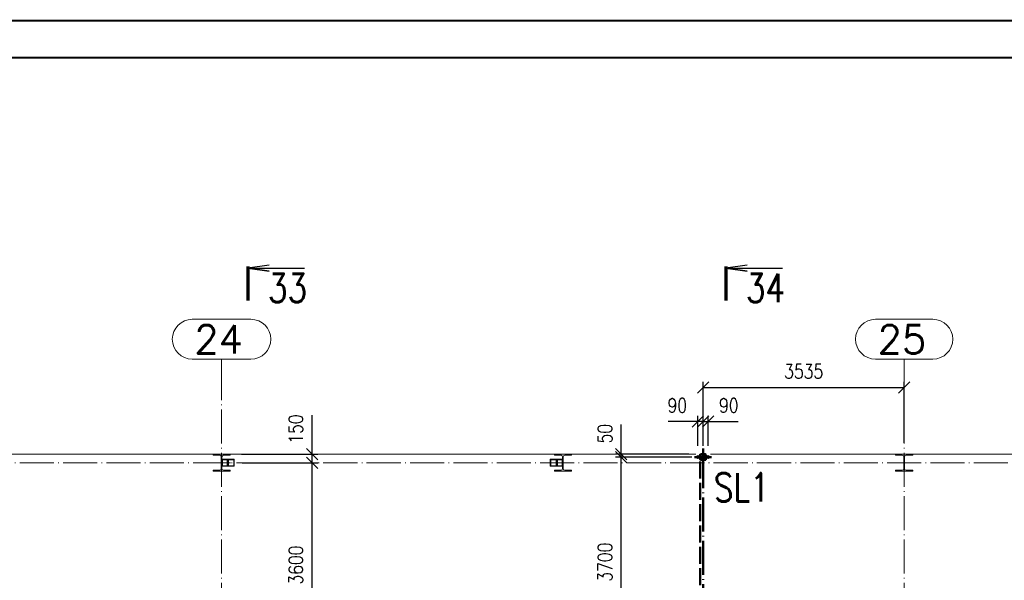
# Paper-space layout 'Layout1' of a CAD drawing. Extents: x -2 to 1380, y -36 to 422.
# Tile 33 of 65: x 624 to 797, y 322 to 420. Entities that reach past the tile are written whole.
import ezdxf
from ezdxf.enums import TextEntityAlignment as Align

# ---------------------------------------------------------------- set-up
doc = ezdxf.new("R2010")
doc.units = 0
for name, pattern in [('ACAD_ISO02W100', [15, 12, -3]), ('ACAD_ISO04W100', [30.5, 24, -3, 0.5, -3]), ('HP_01_CER_B', [8, 5, -1, 1, -1])]:
    doc.linetypes.add(name, pattern=pattern)
doc.layers.get('0').update_dxf_attribs({"linetype": 'CONTINUOUS'})
doc.layers.get('DEFPOINTS').update_dxf_attribs({"color": 132, "linetype": 'CONTINUOUS'})
doc.layers.add('RAMECEK_HP', color=251, linetype='CONTINUOUS')
for name, color, linetype, lineweight in [('SS_1.ET-HALA_TaO-PODLAHA', 9, 'CONTINUOUS', 13), ('SS_1.ET-HALA_TaO-PRISTAVBA-SLOUP', 9, 'CONTINUOUS', 13), ('SS_1.ET-HALA_TaO-PRISTAVBA-ZTUZENI_SVISLE', 9, 'CONTINUOUS', 13), ('SS_1.ET-HALA_TaO-RASTR', 7, 'HP_01_CER_B', 13), ('SS_2.ET-HALA_TaO-PRISTAVBA-SLOUP', 122, 'CONTINUOUS', 50), ('SS_2.ET-HALA_TaO-PRISTAVBA-VNITRNI_KCE', 190, 'CONTINUOUS', 50), ('SS_KOTY', 3, 'CONTINUOUS', 25), ('SS_PLNA_025', 7, 'CONTINUOUS', 25), ('SS_POPIS', 140, 'CONTINUOUS', 25), ('SS_REZ', 6, 'CONTINUOUS', 70), ('SS_SRAFY', 8, 'CONTINUOUS', 18), ('SS_TEXT7', 6, 'CONTINUOUS', 70)]:
    doc.layers.add(name, color=color, linetype=linetype, lineweight=lineweight)
doc.styles.add('ROMANS', font='romans.shx', dxfattribs={"width": 0.8})
doc.styles.add('romans.shx', font='romans.shx', dxfattribs={"height": 5})
doc.dimstyles.new('A-1_(2.5)_100AS', dxfattribs={"dimtxt": 2.5, "dimasz": 2, "dimexe": 1, "dimexo": 2, "dimgap": 0, "dimtad": 0, "dimdec": 1, "dimlfac": 100, "dimrnd": 1, "dimtxsty": 'ROMANS', "dimblk1": 'OBLIQUE', "dimblk2": 'OBLIQUE', "dimsah": 1, "dimcen": 2, "dimclrd": 256, "dimclre": 256, "dimclrt": 256, "dimadec": 1, "dimazin": 2, "dimtfac": 0.714286, "dimtdec": 1, "dimtmove": 0, "dimatfit": 3, "dimldrblk": 'OPEN', "dimfxl": 1, "dimtvp": 1.142857, "dimtfill": 1, "dimtolj": 1, "dimlwd": -1, "dimlwe": -1, "dimarcsym": 0})

# ---------------------------------------------------------------- blocks, each defined once
blk = doc.blocks.new('*U6')
at = {"layer": 'RAMECEK_HP', "lineweight": 35, "const_width": 0.35}
for points in [[(0, 420), (0, 0), (1188, 0), (1188, 420)], [(6.5, 413.5), (6.5, 6.5), (1181.5, 6.5), (1181.5, 413.5)]]:
    blk.add_lwpolyline(points, close=True, dxfattribs=at)
at = {"layer": 'DEFPOINTS', "style": 'ROMANS', "width": 0.8}
blk.add_attdef('TISK', text='', height=10, dxfattribs=at).set_placement((1188, -33), align=Align.RIGHT)
blk = doc.blocks.new('_Oblique')
at = {"color": 0, "linetype": 'ByBlock', "lineweight": -2}
blk.add_line((-0.5, -0.5), (0.5, 0.5), dxfattribs=at)
blk = doc.blocks.new('*D77')
at = {"layer": 'DEFPOINTS', "color": 0, "transparency": 16777216}
for p in [(661.07, 342.23, 5), (675.4, 342.23), (660.48, 306.23)]:
    blk.add_point(p, dxfattribs=at)
at = {"layer": 'SS_KOTY', "transparency": 16777216}
for p, q in [((663.07, 342.23), (676.4, 342.23)), ((675.4, 306.23), (675.4, 342.23)), ((662.48, 306.23), (676.4, 306.23))]:
    blk.add_line(p, q, dxfattribs=at)
at = {"layer": 'SS_KOTY', "transparency": 16777216, "xscale": 2, "yscale": 2, "zscale": 2}
for p, rotation in [((675.4, 342.23), 90), ((675.4, 306.23), 270)]:
    blk.add_blockref('_Oblique', p, dxfattribs=dict(at, rotation=rotation))
at = {"layer": 'SS_KOTY', "transparency": 16777216, "insert": (672.54, 324.23), "char_height": 2.5, "attachment_point": 5, "rotation": 90, "style": 'ROMANS', "bg_fill": 3, "box_fill_scale": 1.1, "bg_fill_color": 256, "bg_fill_true_color": 13158600, "bg_fill_transparency": 0}
blk.add_mtext('\\A1;3600', dxfattribs=at)
blk = doc.blocks.new('_OPEN')
at = {"color": 0, "linetype": 'ByBlock'}
for p, q in [((-1, 0.167), (0, 0)), ((0, 0), (-1, -0.167)), ((0, 0), (-1, 0))]:
    blk.add_line(p, q, dxfattribs=at)
blk = doc.blocks.new('*D80')
at = {"layer": 'DEFPOINTS', "color": 0, "transparency": 16777216}
for p in [(660.98, 343.73, 5), (675.4, 343.73), (661.07, 342.23, 5)]:
    blk.add_point(p, dxfattribs=at)
at = {"layer": 'SS_KOTY', "transparency": 16777216}
for p, q in [((675.4, 343.73), (675.4, 350.59)), ((662.98, 343.73), (676.4, 343.73)), ((675.4, 342.23), (675.4, 343.73)), ((663.07, 342.23), (676.4, 342.23))]:
    blk.add_line(p, q, dxfattribs=at)
at = {"layer": 'SS_KOTY', "transparency": 16777216, "xscale": 2, "yscale": 2, "zscale": 2}
for p, rotation in [((675.4, 343.73), 90), ((675.4, 342.23), 270)]:
    blk.add_blockref('_Oblique', p, dxfattribs=dict(at, rotation=rotation))
at = {"layer": 'SS_KOTY', "transparency": 16777216, "insert": (672.54, 348.16), "char_height": 2.5, "attachment_point": 5, "rotation": 90, "style": 'ROMANS', "bg_fill": 3, "box_fill_scale": 1.1, "bg_fill_color": 256, "bg_fill_true_color": 13158600, "bg_fill_transparency": 0}
blk.add_mtext('\\A1;150', dxfattribs=at)
blk = doc.blocks.new('0KRIZ')
at = {"color": 0, "linetype": 'ByBlock', "ltscale": 0.5}
for p, q in [((-0.5, 0), (0.5, 0)), ((0, -0.5), (0, 0.5))]:
    blk.add_line(p, q, dxfattribs=at)
blk = doc.blocks.new('*D81')
at = {"layer": 'DEFPOINTS', "color": 0, "transparency": 16777216}
for p in [(729.73, 343.73), (743.63, 343.73, 5), (744.13, 343.23)]:
    blk.add_point(p, dxfattribs=at)
at = {"layer": 'SS_KOTY', "transparency": 16777216}
for p, q in [((729.73, 343.73), (729.73, 348.97)), ((741.63, 343.73), (728.73, 343.73)), ((742.13, 343.23), (728.73, 343.23)), ((729.73, 343.23), (729.73, 343.73))]:
    blk.add_line(p, q, dxfattribs=at)
at = {"layer": 'SS_KOTY', "transparency": 16777216, "xscale": 2, "yscale": 2, "zscale": 2}
for p, rotation in [((729.73, 343.73), 90), ((729.73, 343.23), 270)]:
    blk.add_blockref('_Oblique', p, dxfattribs=dict(at, rotation=rotation))
at = {"layer": 'SS_KOTY', "transparency": 16777216, "insert": (726.88, 347.35), "char_height": 2.5, "attachment_point": 5, "rotation": 90, "style": 'ROMANS', "bg_fill": 3, "box_fill_scale": 1.1, "bg_fill_color": 256, "bg_fill_true_color": 13158600, "bg_fill_transparency": 0}
blk.add_mtext('\\A1;50', dxfattribs=at)
blk = doc.blocks.new('*D84')
at = {"layer": 'DEFPOINTS', "color": 0, "transparency": 16777216}
for p in [(729.73, 343.23), (744.13, 343.23), (744.13, 306.23)]:
    blk.add_point(p, dxfattribs=at)
at = {"layer": 'SS_KOTY', "transparency": 16777216}
for p, q in [((742.13, 343.23), (728.73, 343.23)), ((729.73, 306.23), (729.73, 343.23)), ((742.13, 306.23), (728.73, 306.23))]:
    blk.add_line(p, q, dxfattribs=at)
at = {"layer": 'SS_KOTY', "transparency": 16777216, "xscale": 2, "yscale": 2, "zscale": 2}
for p, rotation in [((729.73, 343.23), 90), ((729.73, 306.23), 270)]:
    blk.add_blockref('_Oblique', p, dxfattribs=dict(at, rotation=rotation))
at = {"layer": 'SS_KOTY', "transparency": 16777216, "insert": (726.88, 324.73), "char_height": 2.5, "attachment_point": 5, "rotation": 90, "style": 'ROMANS', "bg_fill": 3, "box_fill_scale": 1.1, "bg_fill_color": 256, "bg_fill_true_color": 13158600, "bg_fill_transparency": 0}
blk.add_mtext('\\A1;3700', dxfattribs=at)
blk = doc.blocks.new('*D95')
at = {"layer": 'DEFPOINTS', "color": 0, "transparency": 16777216}
for p in [(779.48, 355.46), (744.13, 343.73), (779.48, 343.73, 5)]:
    blk.add_point(p, dxfattribs=at)
at = {"layer": 'SS_KOTY', "transparency": 16777216}
for p, q in [((744.13, 345.73), (744.13, 356.46)), ((744.13, 355.46), (779.48, 355.46)), ((779.48, 345.73), (779.48, 356.46))]:
    blk.add_line(p, q, dxfattribs=at)
at = {"layer": 'SS_KOTY', "transparency": 16777216, "xscale": 2, "yscale": 2, "zscale": 2, "rotation": 180}
blk.add_blockref('_Oblique', (744.13, 355.46), dxfattribs=at)
at = {"layer": 'SS_KOTY', "transparency": 16777216, "xscale": 2, "yscale": 2, "zscale": 2}
blk.add_blockref('_Oblique', (779.48, 355.46), dxfattribs=at)
at = {"layer": 'SS_KOTY', "transparency": 16777216, "insert": (761.81, 358.31), "char_height": 2.5, "attachment_point": 5, "style": 'ROMANS', "bg_fill": 3, "box_fill_scale": 1.1, "bg_fill_color": 256, "bg_fill_true_color": 13158600, "bg_fill_transparency": 0}
blk.add_mtext('\\A1;3535', dxfattribs=at)
blk = doc.blocks.new('*D96')
at = {"layer": 'DEFPOINTS', "color": 0, "transparency": 16777216}
for p in [(745.03, 349.46), (744.13, 343.23), (745.03, 343.23)]:
    blk.add_point(p, dxfattribs=at)
at = {"layer": 'SS_KOTY', "transparency": 16777216}
for p, q in [((744.13, 345.23), (744.13, 350.46)), ((745.03, 345.23), (745.03, 350.46)), ((744.13, 349.46), (745.03, 349.46)), ((745.03, 349.46), (750.27, 349.46))]:
    blk.add_line(p, q, dxfattribs=at)
at = {"layer": 'SS_KOTY', "transparency": 16777216, "xscale": 2, "yscale": 2, "zscale": 2, "rotation": 180}
blk.add_blockref('_Oblique', (744.13, 349.46), dxfattribs=at)
at = {"layer": 'SS_KOTY', "transparency": 16777216, "xscale": 2, "yscale": 2, "zscale": 2}
blk.add_blockref('_Oblique', (745.03, 349.46), dxfattribs=at)
at = {"layer": 'SS_KOTY', "transparency": 16777216, "insert": (748.65, 352.31), "char_height": 2.5, "attachment_point": 5, "style": 'ROMANS', "bg_fill": 3, "box_fill_scale": 1.1, "bg_fill_color": 256, "bg_fill_true_color": 13158600, "bg_fill_transparency": 0}
blk.add_mtext('\\A1;90', dxfattribs=at)
blk = doc.blocks.new('*D97')
at = {"layer": 'DEFPOINTS', "color": 0, "transparency": 16777216}
for p in [(743.23, 349.46), (743.23, 343.23, 0.1), (744.13, 343.23)]:
    blk.add_point(p, dxfattribs=at)
at = {"layer": 'SS_KOTY', "transparency": 16777216}
for p, q in [((743.23, 345.23), (743.23, 350.46)), ((744.13, 345.23), (744.13, 350.46)), ((743.23, 349.46), (737.99, 349.46)), ((744.13, 349.46), (743.23, 349.46))]:
    blk.add_line(p, q, dxfattribs=at)
at = {"layer": 'SS_KOTY', "transparency": 16777216, "xscale": 2, "yscale": 2, "zscale": 2, "rotation": 180}
blk.add_blockref('_Oblique', (743.23, 349.46), dxfattribs=at)
at = {"layer": 'SS_KOTY', "transparency": 16777216, "xscale": 2, "yscale": 2, "zscale": 2}
blk.add_blockref('_Oblique', (744.13, 349.46), dxfattribs=at)
at = {"layer": 'SS_KOTY', "transparency": 16777216, "insert": (739.61, 352.31), "char_height": 2.5, "attachment_point": 5, "style": 'ROMANS', "bg_fill": 3, "box_fill_scale": 1.1, "bg_fill_color": 256, "bg_fill_true_color": 13158600, "bg_fill_transparency": 0}
blk.add_mtext('\\A1;90', dxfattribs=at)
blk = doc.blocks.new('*U109')
at = {"layer": 'SS_PLNA_025'}
blk.add_lwpolyline([(3.78, 6.25), (0, 5.72), (3.78, 5.2), (0, 5.72), (10, 5.72)], dxfattribs=at)
at = {"layer": 'SS_REZ'}
blk.add_line((0, 5.99), (0, 0), dxfattribs=at)
at = {"layer": 'SS_TEXT7', "style": 'ROMANS', "width": 0.8}
blk.add_attdef('REZs', text='', height=5, dxfattribs=at).set_placement((7, -0.28), align=Align.CENTER)

psp = doc.layouts.get("Layout1")

# ---------------------------------------------------------------- linework, layer by layer
at = {"layer": 'SS_1.ET-HALA_TaO-PODLAHA', "ltscale": 0.25}
psp.add_line((600.9819, 343.7303), (657.9819, 343.7303), dxfattribs=at)
at = {"layer": 'SS_1.ET-HALA_TaO-PRISTAVBA-SLOUP', "color": 5, "linetype": 'Continuous', "ltscale": 0.25}
for p, q in [((657.9819, 343.7303), (657.9819, 343.5403)), ((659.1569, 343.5403), (657.9819, 343.5403)), ((659.4269, 343.2703), (659.4269, 341.1903)), ((659.5369, 341.1903), (659.5369, 343.2703)), ((717.9819, 343.7303), (720.9819, 343.7303)), ((717.9819, 343.7303), (717.9819, 343.5403)), ((719.1569, 343.5403), (717.9819, 343.5403)), ((719.4269, 343.2703), (719.4269, 341.1903)), ((719.5369, 341.1903), (719.5369, 343.2703)), ((720.9819, 343.5403), (719.8069, 343.5403)), ((720.9819, 343.5403), (720.9819, 343.7303)), ((659.1569, 340.9203), (657.9819, 340.9203)), ((657.9819, 340.9203), (657.9819, 340.7303)), ((719.1569, 340.9203), (717.9819, 340.9203)), ((717.9819, 340.9203), (717.9819, 340.7303)), ((717.9819, 340.7303), (720.9819, 340.7303)), ((720.9819, 340.9203), (719.8069, 340.9203)), ((720.9819, 340.7303), (720.9819, 340.9203)), ((779.1569, 340.9203), (777.9819, 340.9203)), ((777.9819, 340.9203), (777.9819, 340.7303)), ((777.9819, 340.7303), (780.9819, 340.7303)), ((780.9819, 340.9203), (779.8069, 340.9203)), ((780.9819, 340.7303), (780.9819, 340.9203))]:
    psp.add_line(p, q, dxfattribs=at)
at = {"layer": 'SS_1.ET-HALA_TaO-PRISTAVBA-SLOUP', "color": 5, "linetype": 'Continuous', "ltscale": 0.25, "extrusion": (0, 0, -1)}
for centre, start, end in [((-659.1569, 343.2703), 90, 180), ((-659.1569, 341.1903), 180, 270), ((-779.1569, 341.1903), 180, 270), ((-779.8069, 341.1903), 270, 0)]:
    psp.add_arc(centre, 0.27, start, end, dxfattribs=at)
at = {"layer": 'SS_1.ET-HALA_TaO-PRISTAVBA-SLOUP', "color": 5, "linetype": 'Continuous', "ltscale": 0.25, "extrusion": (1.7441e-15, 4.21062e-15, -1)}
psp.add_arc((-719.1569, 343.2703), 0.27, 90, 180, dxfattribs=at)
at = {"layer": 'SS_1.ET-HALA_TaO-PRISTAVBA-SLOUP', "color": 5, "linetype": 'Continuous', "ltscale": 0.25, "extrusion": (-4.21062e-15, 1.7441e-15, -1)}
psp.add_arc((-719.8069, 343.2703), 0.27, 0, 90, dxfattribs=at)
at = {"layer": 'SS_1.ET-HALA_TaO-PRISTAVBA-SLOUP', "color": 5, "linetype": 'Continuous', "ltscale": 0.25, "extrusion": (1.7441e-15, -4.21062e-15, -1)}
psp.add_arc((-719.1569, 341.1903), 0.27, 180, 270, dxfattribs=at)
at = {"layer": 'SS_1.ET-HALA_TaO-PRISTAVBA-SLOUP', "color": 5, "linetype": 'Continuous', "ltscale": 0.25, "extrusion": (-4.21062e-15, -1.7441e-15, -1)}
psp.add_arc((-719.8069, 341.1903), 0.27, 270, 0, dxfattribs=at)
at = {"layer": 'SS_1.ET-HALA_TaO-PRISTAVBA-ZTUZENI_SVISLE', "color": 9, "linetype": 'ACAD_ISO02W100', "ltscale": 0.25}
for p, q in [((659.6131, 342.7503), (659.6131, 341.7103)), ((718.2831, 341.6303), (718.2831, 342.8303)), ((718.4402, 342.7503), (719.3506, 342.7503)), ((719.3506, 341.7103), (719.3506, 342.7503)), ((719.3506, 341.7103), (718.4402, 341.7103))]:
    psp.add_line(p, q, dxfattribs=at)
at = {"layer": 'SS_1.ET-HALA_TaO-PRISTAVBA-ZTUZENI_SVISLE', "color": 5, "linetype": 'Continuous', "ltscale": 0.25}
for p, q in [((718.4402, 342.8303), (717.2651, 342.8303)), ((717.2651, 342.8303), (717.2651, 341.6303)), ((717.349, 342.7503), (718.4402, 342.7503)), ((717.349, 342.7503), (717.349, 341.7103)), ((718.3594, 341.7103), (718.3594, 342.7503)), ((718.5241, 342.8303), (718.4402, 342.8303)), ((718.4402, 342.7503), (718.4402, 341.7103)), ((719.4269, 342.8303), (718.5241, 342.8303)), ((718.5241, 342.8303), (718.5241, 341.6303)), ((717.2651, 341.6303), (718.5241, 341.6303)), ((718.4402, 341.7103), (717.349, 341.7103)), ((718.5241, 341.6303), (719.4269, 341.6303))]:
    psp.add_line(p, q, dxfattribs=at)
at = {"layer": 'SS_1.ET-HALA_TaO-PRISTAVBA-ZTUZENI_SVISLE', "color": 9, "linetype": 'ACAD_ISO04W100', "ltscale": 0.25}
psp.add_line((717.8946, 342.2303), (719.4819, 342.2303), dxfattribs=at)
at = {"layer": 'SS_1.ET-HALA_TaO-RASTR', "linetype": 'Continuous', "ltscale": 0.25}
for p, q in [((664.6485, 367.4574), (654.3152, 367.4574)), ((784.5295, 367.4574), (774.4343, 367.4574)), ((654.3152, 360.4574), (664.6485, 360.4574))]:
    psp.add_line(p, q, dxfattribs=at)
at = {"layer": 'SS_1.ET-HALA_TaO-RASTR', "linetype": 'ACAD_ISO04W100', "ltscale": 0.25}
for p, q in [((659.4819, 355.4574), (659.4819, 360.4574)), ((659.4819, 223.6209), (659.4819, 355.4584)), ((659.4819, 355.4584), (659.4819, 355.4574))]:
    psp.add_line(p, q, dxfattribs=at)
at = {"layer": 'SS_1.ET-HALA_TaO-RASTR', "linetype": 'Continuous', "ltscale": 0.25}
for centre, start, end in [((654.3152, 363.9574), 90, 270), ((664.6485, 363.9574), 270, 90), ((784.5295, 363.9574), 270, 90)]:
    psp.add_arc(centre, 3.5, start, end, dxfattribs=at)
at = {"layer": 'SS_2.ET-HALA_TaO-PRISTAVBA-SLOUP', "color": 9, "linetype": 'ACAD_ISO02W100', "ltscale": 0.25}
psp.add_line((743.6319, 260.6803, 5), (743.6319, 343.7303, 5), dxfattribs=at)
at = {"layer": 'SS_2.ET-HALA_TaO-PRISTAVBA-VNITRNI_KCE', "color": 7, "linetype": 'ACAD_ISO04W100', "ltscale": 0.25}
psp.add_line((744.1319, 343.7303), (744.1319, 266.1803), dxfattribs=at)

# ---------------------------------------------------------------- block references
at = {"layer": 'RAMECEK_HP'}
psp.add_blockref('*U6', (0, 0), dxfattribs=at)
at = {"layer": 'SS_2.ET-HALA_TaO-PRISTAVBA-VNITRNI_KCE', "color": 7, "linetype": 'ACAD_ISO04W100', "ltscale": 0.25, "xscale": 3, "yscale": 3, "zscale": 3}
psp.add_blockref('0KRIZ', (744.1319, 343.2303), dxfattribs=at)
at = {"layer": 'SS_REZ'}
for p, values in [((664.0796, 370.745), {'REZs': '33'}), ((748.1122, 370.745), {'REZs': '34'})]:
    psp.add_blockref('*U109', p, dxfattribs=at).add_auto_attribs(values)

# ---------------------------------------------------------------- texts
at = {"layer": 'SS_1.ET-HALA_TaO-RASTR', "color": 7, "style": 'romans.shx'}
for s, p in [('24', (654.6812, 361.4574)), ('25', (774.8002, 361.4574))]:
    psp.add_text(s, height=5, dxfattribs=at).set_placement(p)
at = {"layer": 'SS_POPIS', "color": 4, "style": 'romans.shx', "width": 0.8}
psp.add_text('SL1', height=5, dxfattribs=at).set_placement((746.038, 335.407))

# ---------------------------------------------------------------- next in the draw order: dimensions: what is measured, and where the dimension line sits
at = {"layer": 'SS_KOTY'}
for base, p1, p2, picture, middle in [((729.7325, 343.7303), (744.1319, 343.2303), (743.6319, 343.7303, 5), '*D81', (726.8754, 347.3493)), ((675.3962, 342.2303), (660.4819, 306.2303), (661.0692, 342.2303, 5), '*D77', (672.5391, 324.2303))]:
    dim = psp.add_linear_dim(base=base, p1=p1, p2=p2, angle=90, dimstyle='A-1_(2.5)_100AS', dxfattribs=at)
    dim.commit()
    dim.dimension.update_dxf_attribs({"geometry": picture, "text_midpoint": middle})

# ---------------------------------------------------------------- next in the draw order: linework, layer by layer
at = {"layer": 'SS_1.ET-HALA_TaO-PRISTAVBA-SLOUP', "color": 5, "linetype": 'Continuous', "ltscale": 0.25, "extrusion": (0, 0, -1)}
for centre, start, end in [((-659.8069, 343.2703), 0, 90), ((-659.8069, 341.1903), 270, 0)]:
    psp.add_arc(centre, 0.27, start, end, dxfattribs=at)

# ---------------------------------------------------------------- next in the draw order: dimensions: what is measured, and where the dimension line sits
at = {"layer": 'SS_KOTY'}
dim = psp.add_linear_dim(base=(675.3962, 343.7303), p1=(661.0692, 342.2303, 5), p2=(660.9819, 343.7303, 5), angle=90, dimstyle='A-1_(2.5)_100AS', override={"dimtmove": 0}, dxfattribs=at)
dim.commit()
dim.dimension.update_dxf_attribs({"geometry": '*D80', "text_midpoint": (672.5391, 348.1588)})
dim = psp.add_linear_dim(base=(729.7325, 343.2303), p1=(744.1319, 306.2303), p2=(744.1319, 343.2303), angle=90, dimstyle='A-1_(2.5)_100AS', dxfattribs=at)
dim.commit()
dim.dimension.update_dxf_attribs({"geometry": '*D84', "text_midpoint": (726.8754, 324.7303)})

# ---------------------------------------------------------------- next in the draw order: linework, layer by layer
at = {"layer": 'SS_1.ET-HALA_TaO-PODLAHA', "ltscale": 0.25}
psp.add_line((660.9819, 343.7303), (717.9819, 343.7303), dxfattribs=at)
at = {"layer": 'SS_1.ET-HALA_TaO-PRISTAVBA-SLOUP', "color": 5, "linetype": 'Continuous', "ltscale": 0.25}
for p, q in [((657.9819, 343.7303), (660.9819, 343.7303)), ((660.9819, 343.5403), (659.8069, 343.5403)), ((660.9819, 343.7303), (660.9819, 343.5403)), ((657.9819, 340.7303), (660.9819, 340.7303)), ((660.9819, 340.9203), (659.8069, 340.9203)), ((660.9819, 340.9203), (660.9819, 340.7303))]:
    psp.add_line(p, q, dxfattribs=at)
at = {"layer": 'SS_1.ET-HALA_TaO-PRISTAVBA-ZTUZENI_SVISLE', "color": 5, "linetype": 'Continuous', "ltscale": 0.25}
for p, q in [((660.4397, 342.8303), (659.5369, 342.8303)), ((661.6987, 342.8303), (660.4397, 342.8303)), ((660.4397, 341.6303), (660.4397, 342.8303)), ((660.5236, 342.7503), (661.6148, 342.7503)), ((660.5236, 341.7103), (660.5236, 342.7503)), ((660.6044, 342.7503), (660.6044, 341.7103)), ((661.6148, 341.7103), (661.6148, 342.7503)), ((661.6987, 341.6303), (661.6987, 342.8303)), ((659.5369, 341.6303), (660.4397, 341.6303)), ((660.4397, 341.6303), (661.6987, 341.6303)), ((661.6148, 341.7103), (660.5236, 341.7103))]:
    psp.add_line(p, q, dxfattribs=at)
at = {"layer": 'SS_1.ET-HALA_TaO-PRISTAVBA-ZTUZENI_SVISLE', "color": 9, "linetype": 'ACAD_ISO02W100', "ltscale": 0.25}
for p, q in [((659.6131, 342.7503), (660.5236, 342.7503)), ((660.6806, 342.8303), (660.6806, 341.6303)), ((660.5236, 341.7103), (659.6131, 341.7103))]:
    psp.add_line(p, q, dxfattribs=at)
at = {"layer": 'SS_1.ET-HALA_TaO-PRISTAVBA-ZTUZENI_SVISLE', "color": 9, "linetype": 'ACAD_ISO04W100', "ltscale": 0.25}
psp.add_line((661.0692, 342.2303), (659.4819, 342.2303), dxfattribs=at)
at = {"layer": 'SS_1.ET-HALA_TaO-RASTR', "linetype": 'ACAD_ISO04W100', "ltscale": 0.25}
psp.add_line((44.4819, 342.2303), (906.9668, 342.2303), dxfattribs=at)

# ---------------------------------------------------------------- next in the draw order: dimensions: what is measured, and where the dimension line sits
at = {"layer": 'SS_KOTY'}
dim = psp.add_linear_dim(base=(779.4819, 355.4574), p1=(744.1319, 343.7303), p2=(779.4819, 343.7303, 5), dimstyle='A-1_(2.5)_100AS', dxfattribs=at)
dim.commit()
dim.dimension.update_dxf_attribs({"geometry": '*D95', "text_midpoint": (761.8069, 358.3145)})

# ---------------------------------------------------------------- next in the draw order: linework, layer by layer
at = {"layer": 'SS_1.ET-HALA_TaO-PODLAHA', "ltscale": 0.25}
psp.add_line((780.9819, 343.7303), (835.6319, 343.7303), dxfattribs=at)
at = {"layer": 'SS_1.ET-HALA_TaO-PRISTAVBA-SLOUP', "color": 5, "linetype": 'Continuous', "ltscale": 0.25}
for p, q in [((777.9819, 343.7303), (780.9819, 343.7303)), ((777.9819, 343.7303), (777.9819, 343.5403)), ((779.1569, 343.5403), (777.9819, 343.5403)), ((779.4269, 343.2703), (779.4269, 341.1903)), ((779.5369, 341.1903), (779.5369, 343.2703)), ((780.9819, 343.5403), (779.8069, 343.5403)), ((780.9819, 343.5403), (780.9819, 343.7303))]:
    psp.add_line(p, q, dxfattribs=at)
at = {"layer": 'SS_1.ET-HALA_TaO-PRISTAVBA-SLOUP', "color": 5, "linetype": 'Continuous', "ltscale": 0.25, "extrusion": (0, 0, -1)}
for centre, start, end in [((-779.1569, 343.2703), 90, 180), ((-779.8069, 343.2703), 0, 90)]:
    psp.add_arc(centre, 0.27, start, end, dxfattribs=at)
at = {"layer": 'SS_1.ET-HALA_TaO-RASTR', "linetype": 'Continuous', "ltscale": 0.25}
psp.add_line((774.4343, 360.4574), (784.5295, 360.4574), dxfattribs=at)
at = {"layer": 'SS_1.ET-HALA_TaO-RASTR', "linetype": 'ACAD_ISO04W100', "ltscale": 0.25}
for p, q in [((779.4819, 355.4574), (779.4819, 360.4574)), ((779.4819, 223.6209), (779.4819, 355.4584)), ((779.4819, 355.4584), (779.4819, 355.4574))]:
    psp.add_line(p, q, dxfattribs=at)
at = {"layer": 'SS_1.ET-HALA_TaO-RASTR', "linetype": 'Continuous', "ltscale": 0.25}
psp.add_arc((774.4343, 363.9574), 3.5, 90, 270, dxfattribs=at)

# ---------------------------------------------------------------- next in the draw order: dimensions: what is measured, and where the dimension line sits
at = {"layer": 'SS_KOTY'}
dim = psp.add_linear_dim(base=(745.0319, 349.4574), p1=(744.1319, 343.2303), p2=(745.0319, 343.2303), dimstyle='A-1_(2.5)_100AS', dxfattribs=at)
dim.commit()
dim.dimension.update_dxf_attribs({"geometry": '*D96', "text_midpoint": (748.6509, 352.3145)})

# ---------------------------------------------------------------- next in the draw order: dimensions: what is measured, and where the dimension line sits
dim = psp.add_linear_dim(base=(743.2319, 349.4574), p1=(744.1319, 343.2303), p2=(743.2319, 343.2303, 0.1), dimstyle='A-1_(2.5)_100AS', dxfattribs=at)
dim.commit()
dim.dimension.update_dxf_attribs({"geometry": '*D97', "text_midpoint": (739.6128, 352.3145)})

# ---------------------------------------------------------------- next in the draw order: hatches: boundary and pattern name
at = {"layer": 'SS_SRAFY'}
h = psp.add_hatch(dxfattribs=at)
h.set_pattern_fill('ANSI31', color=5, scale=0.01, style=0)
h.set_pattern_definition([(45, (59.48188, 231.680275), (-0.0224506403, 0.0224506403), [])])
h.paths.add_polyline_path([(743.7519, 343.7303, 0.41421356), (743.6319, 343.6103), (743.6319, 342.8503, 0.41421356), (743.7519, 342.7303), (744.5119, 342.7303, 0.41421356), (744.6319, 342.8503), (744.6319, 343.6103, 0.41421356), (744.5119, 343.7303)], flags=0)
h.paths.add_polyline_path([(743.7519, 343.6703), (744.5119, 343.6703, -0.41421356), (744.5719, 343.6103), (744.5719, 342.8503, -0.41421356), (744.5119, 342.7903), (743.7519, 342.7903, -0.41421356), (743.6919, 342.8503), (743.6919, 343.6103, -0.41421356)], flags=0)

# ---------------------------------------------------------------- next in the draw order: linework, layer by layer
at = {"layer": 'SS_1.ET-HALA_TaO-PODLAHA', "ltscale": 0.25}
for p, q in [((720.9819, 343.7303), (742.8319, 343.7303)), ((745.4319, 343.7303), (777.9819, 343.7303))]:
    psp.add_line(p, q, dxfattribs=at)
at = {"layer": 'SS_2.ET-HALA_TaO-PRISTAVBA-VNITRNI_KCE', "color": 7, "linetype": 'ACAD_ISO04W100', "ltscale": 0.25}
for p, q in [((743.3819, 343.2303), (743.0819, 343.2303)), ((743.3119, 343.2303), (743.1519, 343.2303)), ((743.2319, 343.3803), (743.2319, 343.0803)), ((743.2319, 343.3103), (743.2319, 343.1503)), ((745.1819, 343.2303), (744.8819, 343.2303)), ((745.1119, 343.2303), (744.9519, 343.2303)), ((745.0319, 343.3803), (745.0319, 343.0803)), ((745.0319, 343.3103), (745.0319, 343.1503))]:
    psp.add_line(p, q, dxfattribs=at)
at = {"layer": 'SS_2.ET-HALA_TaO-PRISTAVBA-VNITRNI_KCE', "color": 1, "linetype": 'Continuous', "ltscale": 0.25}
for p, q in [((743.2319, 343.3688), (743.1119, 343.2995)), ((743.1119, 343.2995), (743.1119, 343.161)), ((743.1119, 343.161), (743.2319, 343.0918)), ((743.3518, 343.2995), (743.2319, 343.3688)), ((743.2319, 343.0918), (743.3518, 343.161)), ((743.3518, 343.161), (743.3518, 343.2995)), ((745.0319, 343.3688), (744.9119, 343.2995)), ((744.9119, 343.2995), (744.9119, 343.161)), ((744.9119, 343.161), (745.0319, 343.0918)), ((745.1518, 343.2995), (745.0319, 343.3688)), ((745.0319, 343.0918), (745.1518, 343.161)), ((745.1518, 343.161), (745.1518, 343.2995))]:
    psp.add_line(p, q, dxfattribs=at)
at = {"layer": 'SS_2.ET-HALA_TaO-PRISTAVBA-VNITRNI_KCE', "color": 7, "linetype": 'Continuous', "ltscale": 0.25}
for p, q in [((743.6319, 343.6103), (743.6319, 342.8503)), ((743.6919, 342.8503), (743.6919, 343.6103)), ((743.7519, 343.7303), (744.5119, 343.7303)), ((743.7519, 343.6703), (744.5119, 343.6703)), ((744.5119, 342.7903), (743.7519, 342.7903)), ((744.5719, 343.6103), (744.5719, 342.8503)), ((744.6319, 343.6103), (744.6319, 342.8503)), ((743.7519, 342.7303), (744.5119, 342.7303))]:
    psp.add_line(p, q, dxfattribs=at)
at = {"layer": 'SS_2.ET-HALA_TaO-PRISTAVBA-VNITRNI_KCE', "color": 1, "linetype": 'Continuous', "ltscale": 0.25}
for centre, radius in [((743.2319, 343.2303), 0.15), ((743.2319, 343.2303), 0.08), ((745.0319, 343.2303), 0.15), ((745.0319, 343.2303), 0.08)]:
    psp.add_circle(centre, radius, dxfattribs=at)
at = {"layer": 'SS_2.ET-HALA_TaO-PRISTAVBA-VNITRNI_KCE', "color": 3, "linetype": 'ACAD_ISO02W100', "ltscale": 0.25}
for centre in [(743.2319, 343.2303), (745.0319, 343.2303)]:
    psp.add_circle(centre, 0.09, dxfattribs=at)
at = {"layer": 'SS_2.ET-HALA_TaO-PRISTAVBA-VNITRNI_KCE', "color": 7, "linetype": 'Continuous', "ltscale": 0.25}
for centre, start, end in [((743.7519, 343.6103), 90, 180), ((743.7519, 342.8503), 180, 270), ((744.5119, 343.6103), 0, 90), ((744.5119, 342.8503), 270, 0)]:
    psp.add_arc(centre, 0.12, start, end, dxfattribs=at)
at = {"layer": 'SS_2.ET-HALA_TaO-PRISTAVBA-VNITRNI_KCE', "color": 7, "linetype": 'Continuous', "ltscale": 0.25, "extrusion": (0, 0, -1)}
for centre, start, end in [((-743.7519, 343.6103), 0, 90), ((-743.7519, 342.8503), 270, 0), ((-744.5119, 343.6103), 90, 180), ((-744.5119, 342.8503), 180, 270)]:
    psp.add_arc(centre, 0.06, start, end, dxfattribs=at)

doc.saveas('drawing.dxf')
